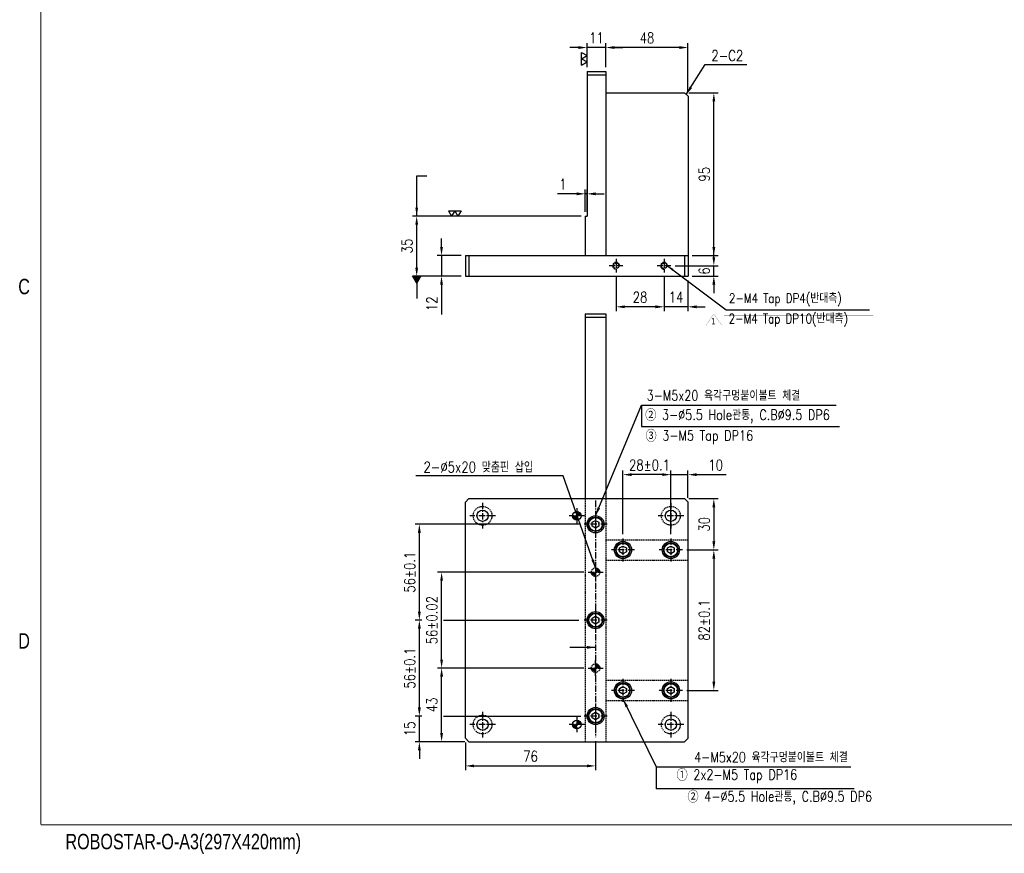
# Model space of a CAD drawing. Extents: x 4096 to 5249, y -6783 to -5973.
# Tile 1 of 5: x 4096 to 4671, y -6783 to -6296. Entities that reach past the tile are written whole.
import ezdxf
from ezdxf.enums import TextEntityAlignment as Align

# ---------------------------------------------------------------- set-up
doc = ezdxf.new("R2010")
doc.units = 0
doc.header["$LTSCALE"] = 3
doc.linetypes.add('CENTER', pattern=[2, 1.25, -0.25, 0.25, -0.25])
doc.linetypes.add('HIDDEN', pattern=[0.375, 0.25, -0.125])
doc.layers.get('0').update_dxf_attribs({"linetype": 'CONTINUOUS'})
doc.layers.get('DEFPOINTS').update_dxf_attribs({"linetype": 'CONTINUOUS'})
for name, color, linetype in [('3', 4, 'CONTINUOUS'), ('CENTERLINE', 3, 'CENTER'), ('DIM', 2, 'CONTINUOUS'), ('DIMENSION', 4, 'CONTINUOUS'), ('HATCHLINE', 1, 'CONTINUOUS'), ('HIDDENLINE', 5, 'HIDDEN')]:
    doc.layers.add(name, color=color, linetype=linetype)
doc.styles.add('GHS', font='romans.shx', dxfattribs={"width": 0.8, "bigfont": 'ghs.shx'})
doc.styles.get("Standard").update_dxf_attribs({"font": 'Gulim.ttf'})
doc.dimstyles.new('ISO-25(x2.5)', dxfattribs={"dimscale": 2.5, "dimtxt": 2.5, "dimasz": 2, "dimexe": 1, "dimexo": 1, "dimgap": 1, "dimtad": 1, "dimdec": 4, "dimdsep": 46, "dimtxsty": 'GHS', "dimcen": 0, "dimclrd": 256, "dimclre": 256, "dimclrt": 9, "dimadec": 0, "dimazin": 0, "dimtfac": 1, "dimtdec": 4, "dimtmove": 0, "dimatfit": 3, "dimfxl": 1, "dimtolj": 1, "dimarcsym": 0})

# ---------------------------------------------------------------- blocks, each defined once
blk = doc.blocks.new('A3-DJ')
at = {"const_width": 0.2}
for points in [[(30, 269), (30, 10)], [(30, 10), (410, 10)]]:
    blk.add_lwpolyline(points, dxfattribs=at)
at = {"layer": '3', "const_width": 0.05}
for points in [[(26, 149), (30, 149)], [(26, 80), (30, 80)]]:
    blk.add_lwpolyline(points, dxfattribs=at)
at = {"layer": '3', "width": 0.8}
for s, p in [('C', (26.72, 114.81)), ('D', (26.72, 45.81)), ('ROBOSTAR-O-A3(297X420mm)', (57.72, 6.36))]:
    blk.add_text(s, height=3, dxfattribs=at).set_placement(p, align=Align.MIDDLE)
blk = doc.blocks.new('*D33')
at = {"layer": 'DEFPOINTS', "color": 0}
for p in [(4329.58, -6702.6), (4333.58, -6702.6), (4358.58, -6717.6)]:
    blk.add_point(p, dxfattribs=at)
at = {"layer": 'DIMENSION', "lineweight": -2}
for p, q in [((4329.58, -6697.6), (4329.58, -6692.6)), ((4331.08, -6702.6), (4327.08, -6702.6)), ((4329.58, -6717.6), (4329.58, -6702.6)), ((4356.08, -6717.6), (4327.08, -6717.6)), ((4329.58, -6722.6), (4329.58, -6727.6))]:
    blk.add_line(p, q, dxfattribs=at)
at = {"layer": 'DIMENSION'}
for points in [[(4328.74, -6697.6), (4330.41, -6697.6), (4329.58, -6702.6)], [(4328.74, -6722.6), (4330.41, -6722.6), (4329.58, -6717.6)]]:
    blk.add_solid(points, dxfattribs=at)
at = {"layer": 'DIMENSION', "color": 9, "insert": (4323.95, -6710.1), "char_height": 6.25, "attachment_point": 5, "rotation": 90, "style": 'GHS'}
blk.add_mtext('\\A1;15', dxfattribs=at)
blk = doc.blocks.new('*D32')
at = {"layer": 'DEFPOINTS', "color": 0}
for p in [(4329.58, -6646.6), (4333.58, -6646.6), (4333.58, -6702.6)]:
    blk.add_point(p, dxfattribs=at)
at = {"layer": 'DIMENSION', "lineweight": -2}
for p, q in [((4331.08, -6646.6), (4327.08, -6646.6)), ((4329.58, -6697.6), (4329.58, -6651.6)), ((4331.08, -6702.6), (4327.08, -6702.6))]:
    blk.add_line(p, q, dxfattribs=at)
at = {"layer": 'DIMENSION'}
for points in [[(4328.74, -6651.6), (4330.41, -6651.6), (4329.58, -6646.6)], [(4328.74, -6697.6), (4330.41, -6697.6), (4329.58, -6702.6)]]:
    blk.add_solid(points, dxfattribs=at)
at = {"layer": 'DIMENSION', "color": 9, "insert": (4323.95, -6674.6), "char_height": 6.25, "attachment_point": 5, "rotation": 90, "style": 'GHS'}
blk.add_mtext('\\A1;56%%P0.1', dxfattribs=at)
blk = doc.blocks.new('*D31')
at = {"layer": 'DEFPOINTS', "color": 0}
for p in [(4329.58, -6590.6), (4425.77, -6590.6), (4333.58, -6646.6)]:
    blk.add_point(p, dxfattribs=at)
at = {"layer": 'DIMENSION', "lineweight": -2}
for p, q in [((4423.27, -6590.6), (4327.08, -6590.6)), ((4329.58, -6641.6), (4329.58, -6595.6)), ((4331.08, -6646.6), (4327.08, -6646.6))]:
    blk.add_line(p, q, dxfattribs=at)
at = {"layer": 'DIMENSION'}
for points in [[(4328.74, -6595.6), (4330.41, -6595.6), (4329.58, -6590.6)], [(4328.74, -6641.6), (4330.41, -6641.6), (4329.58, -6646.6)]]:
    blk.add_solid(points, dxfattribs=at)
at = {"layer": 'DIMENSION', "color": 9, "insert": (4323.95, -6618.6), "char_height": 6.25, "attachment_point": 5, "rotation": 90, "style": 'GHS'}
blk.add_mtext('\\A1;56%%P0.1', dxfattribs=at)
blk = doc.blocks.new('*D30')
at = {"layer": 'DEFPOINTS', "color": 0}
for p in [(4342.58, -6674.6), (4428.12, -6674.6), (4358.58, -6717.6)]:
    blk.add_point(p, dxfattribs=at)
at = {"layer": 'DIMENSION', "lineweight": -2}
for p, q in [((4425.62, -6674.6), (4340.08, -6674.6)), ((4342.58, -6712.6), (4342.58, -6679.6)), ((4356.08, -6717.6), (4340.08, -6717.6))]:
    blk.add_line(p, q, dxfattribs=at)
at = {"layer": 'DIMENSION'}
for points in [[(4341.74, -6679.6), (4343.41, -6679.6), (4342.58, -6674.6)], [(4341.74, -6712.6), (4343.41, -6712.6), (4342.58, -6717.6)]]:
    blk.add_solid(points, dxfattribs=at)
at = {"layer": 'DIMENSION', "color": 9, "insert": (4336.95, -6696.1), "char_height": 6.25, "attachment_point": 5, "rotation": 90, "style": 'GHS'}
blk.add_mtext('\\A1;43', dxfattribs=at)
blk = doc.blocks.new('*D29')
at = {"layer": 'DEFPOINTS', "color": 0}
for p in [(4342.58, -6618.6), (4428.12, -6618.6), (4428.12, -6674.6)]:
    blk.add_point(p, dxfattribs=at)
at = {"layer": 'DIMENSION', "lineweight": -2}
for p, q in [((4425.62, -6618.6), (4340.08, -6618.6)), ((4342.58, -6669.6), (4342.58, -6623.6)), ((4425.62, -6674.6), (4340.08, -6674.6))]:
    blk.add_line(p, q, dxfattribs=at)
at = {"layer": 'DIMENSION'}
for points in [[(4341.74, -6623.6), (4343.41, -6623.6), (4342.58, -6618.6)], [(4341.74, -6669.6), (4343.41, -6669.6), (4342.58, -6674.6)]]:
    blk.add_solid(points, dxfattribs=at)
at = {"layer": 'DIMENSION', "color": 9, "insert": (4336.95, -6646.6), "char_height": 6.25, "attachment_point": 5, "rotation": 90, "style": 'GHS'}
blk.add_mtext('\\A1;56%%P0.02', dxfattribs=at)
blk = doc.blocks.new('*D28')
at = {"layer": 'DEFPOINTS', "color": 0}
for p in [(4356.52, -6715.6), (4432.52, -6714.86), (4432.52, -6731.74)]:
    blk.add_point(p, dxfattribs=at)
at = {"layer": 'DIMENSION', "lineweight": -2}
for p, q in [((4356.52, -6718.1), (4356.52, -6734.24)), ((4432.52, -6717.36), (4432.52, -6734.24)), ((4361.52, -6731.74), (4427.52, -6731.74))]:
    blk.add_line(p, q, dxfattribs=at)
at = {"layer": 'DIMENSION'}
for points in [[(4361.52, -6730.91), (4361.52, -6732.58), (4356.52, -6731.74)], [(4427.52, -6730.91), (4427.52, -6732.58), (4432.52, -6731.74)]]:
    blk.add_solid(points, dxfattribs=at)
at = {"layer": 'DIMENSION', "color": 9, "insert": (4394.52, -6726.12), "char_height": 6.25, "attachment_point": 5, "style": 'GHS'}
blk.add_mtext('\\A1;76', dxfattribs=at)
blk = doc.blocks.new('*D27')
at = {"layer": 'DEFPOINTS', "color": 0}
for p in [(4448.52, -6561.6), (4448.52, -6598.85), (4476.52, -6598.85)]:
    blk.add_point(p, dxfattribs=at)
at = {"layer": 'DIMENSION', "lineweight": -2}
for p, q in [((4448.52, -6596.35), (4448.52, -6559.1)), ((4471.52, -6561.6), (4453.52, -6561.6)), ((4476.52, -6596.35), (4476.52, -6559.1))]:
    blk.add_line(p, q, dxfattribs=at)
at = {"layer": 'DIMENSION'}
for points in [[(4453.52, -6560.76), (4453.52, -6562.43), (4448.52, -6561.6)], [(4471.52, -6560.76), (4471.52, -6562.43), (4476.52, -6561.6)]]:
    blk.add_solid(points, dxfattribs=at)
at = {"layer": 'DIMENSION', "color": 9, "insert": (4464.02, -6555.97), "char_height": 6.25, "attachment_point": 5, "style": 'GHS'}
blk.add_mtext('\\A1;28%%P0.1', dxfattribs=at)
blk = doc.blocks.new('*D26')
at = {"layer": 'DEFPOINTS', "color": 0}
for p in [(4476.52, -6561.6), (4486.52, -6577.6), (4476.52, -6598.85)]:
    blk.add_point(p, dxfattribs=at)
at = {"layer": 'DIMENSION', "lineweight": -2}
for p, q in [((4471.52, -6561.6), (4466.52, -6561.6)), ((4476.52, -6596.35), (4476.52, -6559.1)), ((4476.52, -6561.6), (4486.52, -6561.6)), ((4486.52, -6575.1), (4486.52, -6559.1)), ((4491.52, -6561.6), (4508.9, -6561.6))]:
    blk.add_line(p, q, dxfattribs=at)
at = {"layer": 'DIMENSION'}
for points in [[(4471.52, -6560.76), (4471.52, -6562.43), (4476.52, -6561.6)], [(4491.52, -6560.76), (4491.52, -6562.43), (4486.52, -6561.6)]]:
    blk.add_solid(points, dxfattribs=at)
at = {"layer": 'DIMENSION', "color": 9, "insert": (4502.71, -6555.97), "char_height": 6.25, "attachment_point": 5, "style": 'GHS'}
blk.add_mtext('\\A1;10', dxfattribs=at)
blk = doc.blocks.new('*D25')
at = {"layer": 'DEFPOINTS', "color": 0}
for p in [(4484.52, -6575.6), (4483.27, -6605.6), (4501.62, -6605.6)]:
    blk.add_point(p, dxfattribs=at)
at = {"layer": 'DIMENSION', "lineweight": -2}
for p, q in [((4487.02, -6575.6), (4504.12, -6575.6)), ((4501.62, -6580.6), (4501.62, -6600.6)), ((4485.77, -6605.6), (4504.12, -6605.6))]:
    blk.add_line(p, q, dxfattribs=at)
at = {"layer": 'DIMENSION'}
for points in [[(4500.78, -6580.6), (4502.45, -6580.6), (4501.62, -6575.6)], [(4500.78, -6600.6), (4502.45, -6600.6), (4501.62, -6605.6)]]:
    blk.add_solid(points, dxfattribs=at)
at = {"layer": 'DIMENSION', "color": 9, "insert": (4495.99, -6590.6), "char_height": 6.25, "attachment_point": 5, "rotation": 90, "style": 'GHS'}
blk.add_mtext('\\A1;30', dxfattribs=at)
blk = doc.blocks.new('*D24')
at = {"layer": 'DEFPOINTS', "color": 0}
for p in [(4483.27, -6605.6), (4483.27, -6687.6), (4501.62, -6687.6)]:
    blk.add_point(p, dxfattribs=at)
at = {"layer": 'DIMENSION', "lineweight": -2}
for p, q in [((4485.77, -6605.6), (4504.12, -6605.6)), ((4501.62, -6610.6), (4501.62, -6682.6)), ((4485.77, -6687.6), (4504.12, -6687.6))]:
    blk.add_line(p, q, dxfattribs=at)
at = {"layer": 'DIMENSION'}
for points in [[(4500.78, -6610.6), (4502.45, -6610.6), (4501.62, -6605.6)], [(4500.78, -6682.6), (4502.45, -6682.6), (4501.62, -6687.6)]]:
    blk.add_solid(points, dxfattribs=at)
at = {"layer": 'DIMENSION', "color": 9, "insert": (4495.99, -6646.6), "char_height": 6.25, "attachment_point": 5, "rotation": 90, "style": 'GHS'}
blk.add_mtext('\\A1;82%%P0.1', dxfattribs=at)
blk = doc.blocks.new('SF21', base_point=(-8814, -6360.99))
at = {"layer": 'DIMENSION'}
for p, q in [((-8814, -6359.99), (-8813.42, -6360.99)), ((-8814, -6359.99), (-8812.84, -6359.99)), ((-8812.84, -6359.99), (-8813.42, -6360.99)), ((-8812.84, -6359.99), (-8812.26, -6360.99)), ((-8812.84, -6359.99), (-8811.69, -6359.99)), ((-8811.69, -6359.99), (-8812.26, -6360.99))]:
    blk.add_line(p, q, dxfattribs=at)
blk = doc.blocks.new('*D23')
at = {"layer": 'DEFPOINTS', "color": 0}
for p in [(4427.52, -6312.08), (4427.52, -6326.08), (4438.52, -6326.08)]:
    blk.add_point(p, dxfattribs=at)
at = {"layer": 'DIMENSION', "lineweight": -2}
for p, q in [((4427.52, -6323.58), (4427.52, -6309.58)), ((4438.52, -6323.58), (4438.52, -6309.58)), ((4422.52, -6312.08), (4417.52, -6312.08)), ((4438.52, -6312.08), (4427.52, -6312.08)), ((4443.52, -6312.08), (4448.52, -6312.08))]:
    blk.add_line(p, q, dxfattribs=at)
at = {"layer": 'DIMENSION'}
for points in [[(4422.52, -6311.25), (4422.52, -6312.92), (4427.52, -6312.08)], [(4443.52, -6311.25), (4443.52, -6312.92), (4438.52, -6312.08)]]:
    blk.add_solid(points, dxfattribs=at)
at = {"layer": 'DIMENSION', "color": 9, "insert": (4433.02, -6306.46), "char_height": 6.25, "attachment_point": 5, "style": 'GHS'}
blk.add_mtext('\\A1;11', dxfattribs=at)
blk = doc.blocks.new('*D22')
at = {"layer": 'DEFPOINTS', "color": 0}
for p in [(4438.52, -6312.08), (4438.52, -6326.08), (4486.52, -6340.58)]:
    blk.add_point(p, dxfattribs=at)
at = {"layer": 'DIMENSION', "lineweight": -2}
for p, q in [((4438.52, -6323.58), (4438.52, -6309.58)), ((4486.52, -6338.08), (4486.52, -6309.58)), ((4481.52, -6312.08), (4443.52, -6312.08))]:
    blk.add_line(p, q, dxfattribs=at)
at = {"layer": 'DIMENSION'}
for points in [[(4443.52, -6311.25), (4443.52, -6312.92), (4438.52, -6312.08)], [(4481.52, -6311.25), (4481.52, -6312.92), (4486.52, -6312.08)]]:
    blk.add_solid(points, dxfattribs=at)
at = {"layer": 'DIMENSION', "color": 9, "insert": (4462.52, -6306.46), "char_height": 6.25, "attachment_point": 5, "style": 'GHS'}
blk.add_mtext('\\A1;48', dxfattribs=at)
blk = doc.blocks.new('*D21')
at = {"layer": 'DEFPOINTS', "color": 0}
for p in [(4426.52, -6397.54), (4426.52, -6410.58), (4427.52, -6410.58)]:
    blk.add_point(p, dxfattribs=at)
at = {"layer": 'DIMENSION', "lineweight": -2}
for p, q in [((4426.52, -6408.08), (4426.52, -6395.04)), ((4427.52, -6408.08), (4427.52, -6395.04)), ((4421.52, -6397.54), (4410.33, -6397.54)), ((4427.52, -6397.54), (4426.52, -6397.54)), ((4432.52, -6397.54), (4437.52, -6397.54))]:
    blk.add_line(p, q, dxfattribs=at)
at = {"layer": 'DIMENSION'}
for points in [[(4421.52, -6396.7), (4421.52, -6398.37), (4426.52, -6397.54)], [(4432.52, -6396.7), (4432.52, -6398.37), (4427.52, -6397.54)]]:
    blk.add_solid(points, dxfattribs=at)
at = {"layer": 'DIMENSION', "color": 9, "insert": (4413.43, -6391.91), "char_height": 6.25, "attachment_point": 5, "style": 'GHS'}
blk.add_mtext('\\A1;1', dxfattribs=at)
blk = doc.blocks.new('*D20')
at = {"layer": 'DEFPOINTS', "color": 0}
for p in [(4342.52, -6433.58), (4356.52, -6433.58), (4356.52, -6445.58)]:
    blk.add_point(p, dxfattribs=at)
at = {"layer": 'DIMENSION', "lineweight": -2}
for p, q in [((4342.52, -6428.58), (4342.52, -6423.58)), ((4354.02, -6433.58), (4340.02, -6433.58)), ((4342.52, -6433.58), (4342.52, -6445.58)), ((4354.02, -6445.58), (4340.02, -6445.58)), ((4342.52, -6450.58), (4342.52, -6467.96))]:
    blk.add_line(p, q, dxfattribs=at)
at = {"layer": 'DIMENSION'}
for points in [[(4341.69, -6428.58), (4343.36, -6428.58), (4342.52, -6433.58)], [(4341.69, -6450.58), (4343.36, -6450.58), (4342.52, -6445.58)]]:
    blk.add_solid(points, dxfattribs=at)
at = {"layer": 'DIMENSION', "color": 9, "insert": (4336.9, -6461.77), "char_height": 6.25, "attachment_point": 5, "rotation": 90, "style": 'GHS'}
blk.add_mtext('\\A1;12', dxfattribs=at)
blk = doc.blocks.new('*D19')
at = {"layer": 'DEFPOINTS', "color": 0}
for p in [(4328.02, -6410.58), (4426.52, -6410.58), (4356.52, -6445.58)]:
    blk.add_point(p, dxfattribs=at)
at = {"layer": 'DIMENSION', "lineweight": -2}
for p, q in [((4424.02, -6410.58), (4325.52, -6410.58)), ((4328.02, -6440.58), (4328.02, -6415.58)), ((4354.02, -6445.58), (4325.52, -6445.58))]:
    blk.add_line(p, q, dxfattribs=at)
at = {"layer": 'DIMENSION'}
for points in [[(4327.19, -6415.58), (4328.86, -6415.58), (4328.02, -6410.58)], [(4327.19, -6440.58), (4328.86, -6440.58), (4328.02, -6445.58)]]:
    blk.add_solid(points, dxfattribs=at)
at = {"layer": 'DIMENSION', "color": 9, "insert": (4322.4, -6428.08), "char_height": 6.25, "attachment_point": 5, "rotation": 90, "style": 'GHS'}
blk.add_mtext('\\A1;35', dxfattribs=at)
blk = doc.blocks.new('*D18')
at = {"layer": 'DEFPOINTS', "color": 0}
for p in [(4444.52, -6443.58), (4472.52, -6443.58), (4444.52, -6463.54)]:
    blk.add_point(p, dxfattribs=at)
at = {"layer": 'DIMENSION', "lineweight": -2}
for p, q in [((4444.52, -6446.08), (4444.52, -6466.04)), ((4472.52, -6446.08), (4472.52, -6466.04)), ((4467.52, -6463.54), (4449.52, -6463.54))]:
    blk.add_line(p, q, dxfattribs=at)
at = {"layer": 'DIMENSION'}
for points in [[(4449.52, -6462.71), (4449.52, -6464.38), (4444.52, -6463.54)], [(4467.52, -6462.71), (4467.52, -6464.38), (4472.52, -6463.54)]]:
    blk.add_solid(points, dxfattribs=at)
at = {"layer": 'DIMENSION', "color": 9, "insert": (4458.52, -6457.92), "char_height": 6.25, "attachment_point": 5, "style": 'GHS'}
blk.add_mtext('\\A1;28', dxfattribs=at)
blk = doc.blocks.new('*D17')
at = {"layer": 'DEFPOINTS', "color": 0}
for p in [(4472.52, -6443.58), (4486.52, -6445.58), (4472.52, -6463.54)]:
    blk.add_point(p, dxfattribs=at)
at = {"layer": 'DIMENSION', "lineweight": -2}
for p, q in [((4472.52, -6446.08), (4472.52, -6466.04)), ((4486.52, -6448.08), (4486.52, -6466.04)), ((4467.52, -6463.54), (4462.52, -6463.54)), ((4486.52, -6463.54), (4472.52, -6463.54)), ((4491.52, -6463.54), (4496.52, -6463.54))]:
    blk.add_line(p, q, dxfattribs=at)
at = {"layer": 'DIMENSION'}
for points in [[(4467.52, -6462.71), (4467.52, -6464.38), (4472.52, -6463.54)], [(4491.52, -6462.71), (4491.52, -6464.38), (4486.52, -6463.54)]]:
    blk.add_solid(points, dxfattribs=at)
at = {"layer": 'DIMENSION', "color": 9, "insert": (4479.52, -6457.92), "char_height": 6.25, "attachment_point": 5, "style": 'GHS'}
blk.add_mtext('\\A1;14', dxfattribs=at)
blk = doc.blocks.new('*D16')
at = {"layer": 'DEFPOINTS', "color": 0}
for p in [(4476.52, -6439.58), (4501.62, -6439.58), (4486.52, -6445.58)]:
    blk.add_point(p, dxfattribs=at)
at = {"layer": 'DIMENSION', "lineweight": -2}
for p, q in [((4501.62, -6434.58), (4501.62, -6429.58)), ((4479.02, -6439.58), (4504.12, -6439.58)), ((4501.62, -6445.58), (4501.62, -6439.58)), ((4489.02, -6445.58), (4504.12, -6445.58)), ((4501.62, -6450.58), (4501.62, -6455.58))]:
    blk.add_line(p, q, dxfattribs=at)
at = {"layer": 'DIMENSION'}
for points in [[(4500.78, -6434.58), (4502.45, -6434.58), (4501.62, -6439.58)], [(4500.78, -6450.58), (4502.45, -6450.58), (4501.62, -6445.58)]]:
    blk.add_solid(points, dxfattribs=at)
at = {"layer": 'DIMENSION', "color": 9, "insert": (4495.99, -6442.58), "char_height": 6.25, "attachment_point": 5, "rotation": 90, "style": 'GHS'}
blk.add_mtext('\\A1;6', dxfattribs=at)
blk = doc.blocks.new('*D15')
at = {"layer": 'DEFPOINTS', "color": 0}
for p in [(4484.52, -6338.58), (4501.62, -6338.58), (4486.52, -6433.58)]:
    blk.add_point(p, dxfattribs=at)
at = {"layer": 'DIMENSION', "lineweight": -2}
for p, q in [((4487.02, -6338.58), (4504.12, -6338.58)), ((4501.62, -6428.58), (4501.62, -6343.58)), ((4489.02, -6433.58), (4504.12, -6433.58))]:
    blk.add_line(p, q, dxfattribs=at)
at = {"layer": 'DIMENSION'}
for points in [[(4500.78, -6343.58), (4502.45, -6343.58), (4501.62, -6338.58)], [(4500.78, -6428.58), (4502.45, -6428.58), (4501.62, -6433.58)]]:
    blk.add_solid(points, dxfattribs=at)
at = {"layer": 'DIMENSION', "color": 9, "insert": (4495.99, -6386.08), "char_height": 6.25, "attachment_point": 5, "rotation": 90, "style": 'GHS'}
blk.add_mtext('\\A1;95', dxfattribs=at)
blk = doc.blocks.new('zw$3347')
at = {"color": 1, "const_width": 0.15}
for points in [[(7.56, 10.88), (0.06, 0.07)], [(15.06, 0.07), (7.56, 10.88)], [(0.06, 0.07), (15.06, 0.07)]]:
    blk.add_lwpolyline(points, dxfattribs=at)
at = {"color": 1, "width": 0.8}
blk.add_text('1', height=6, dxfattribs=at).set_placement((7.01, 4.19), align=Align.MIDDLE)
blk = doc.blocks.new('zw$840E')
at = {"color": 1, "const_width": 0.0718}
blk.add_lwpolyline([(0, 0), (87.29, 0)], dxfattribs=at)

msp = doc.modelspace()

# ---------------------------------------------------------------- hatches: boundary and pattern name
at = {"layer": 'HATCHLINE'}
h = msp.add_hatch(dxfattribs=at)
h.set_pattern_fill('ANSI31', color=256, scale=0.1, style=0)
h.set_pattern_definition([(135, (-3304.76512, 663.378), (0.224506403, 0.224506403), [])])
h.paths.add_polyline_path([(4421.52346, -6583.09517, -0.414213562), (4424.02346, -6585.59517), (4421.52346, -6585.59517)])
h.paths.add_polyline_path([(4421.52346, -6585.59517), (4421.52346, -6588.09517, -0.414213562), (4419.02346, -6585.59517)])
h = msp.add_hatch(dxfattribs=at)
h.set_pattern_fill('ANSI31', color=256, scale=0.1, style=0)
h.set_pattern_definition([(135, (-3304.76512, 541.378), (0.224506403, 0.224506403), [])])
h.paths.add_polyline_path([(4421.52346, -6705.09517, -0.414213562), (4424.02346, -6707.59517), (4421.52346, -6707.59517)])
h.paths.add_polyline_path([(4421.52346, -6707.59517), (4421.52346, -6710.09517, -0.414213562), (4419.02346, -6707.59517)])
at = {"layer": 'HIDDENLINE'}
h = msp.add_hatch(dxfattribs=at)
h.set_pattern_fill('ANSI31', color=256, scale=5, style=0)
h.set_pattern_definition([(135, (5147.7356, -5761.6304), (0.44194174, 0.44194174), [])])
h.paths.add_polyline_path([(4432.52346, -6616.09517, -0.414213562), (4435.02346, -6618.59517), (4432.52346, -6618.59517)])
h.paths.add_polyline_path([(4430.02346, -6618.59517), (4432.52346, -6618.59517), (4432.52346, -6621.09517, -0.414213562)])
h = msp.add_hatch(dxfattribs=at)
h.set_pattern_fill('ANSI31', color=256, scale=5, style=0)
h.set_pattern_definition([(135, (5147.7356, -5817.6304), (0.44194174, 0.44194174), [])])
h.paths.add_polyline_path([(4432.52346, -6672.09517, -0.414213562), (4435.02346, -6674.59517), (4432.52346, -6674.59517)])
h.paths.add_polyline_path([(4430.02346, -6674.59517), (4432.52346, -6674.59517), (4432.52346, -6677.09517, -0.414213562)])

# ---------------------------------------------------------------- linework, layer by layer
for p, q in [((4427.52346, -6326.08181), (4438.52346, -6326.08181)), ((4427.52346, -6326.08181), (4427.52346, -6410.58182)), ((4438.52346, -6326.08181), (4438.52346, -6433.58182)), ((4427.52346, -6328.08181), (4438.52346, -6328.08181)), ((4438.52346, -6338.58182), (4484.52346, -6338.58182)), ((4486.52346, -6340.58182), (4484.52346, -6338.58182)), ((4486.52346, -6340.58182), (4486.52346, -6445.58182)), ((4426.52346, -6410.58182), (4426.52346, -6433.58182)), ((4426.52346, -6410.58182), (4427.52346, -6410.58182)), ((4356.52346, -6433.58182), (4356.52346, -6445.58182)), ((4356.52346, -6433.58182), (4486.52346, -6433.58182)), ((4358.52346, -6433.58182), (4358.52346, -6445.58182)), ((4484.52346, -6433.58182), (4484.52346, -6445.58182)), ((4356.52346, -6445.58182), (4486.52346, -6445.58182)), ((4426.52346, -6467.59517), (4426.52346, -6575.59517)), ((4426.52346, -6467.59517), (4438.52346, -6467.59517)), ((4426.52346, -6469.59517), (4438.52346, -6469.59517)), ((4438.52346, -6467.59517), (4438.52346, -6575.59517)), ((4358.52346, -6575.59517), (4356.52346, -6577.59517)), ((4356.52346, -6715.59517), (4356.52346, -6577.59517)), ((4358.52346, -6575.59517), (4484.52346, -6575.59517)), ((4486.52346, -6577.59517), (4484.52346, -6575.59517)), ((4486.52346, -6715.59517), (4486.52346, -6577.59517)), ((4430.52346, -6589.44037), (4432.52346, -6588.28573)), ((4430.52346, -6591.74997), (4430.52346, -6589.44037)), ((4432.52346, -6592.90461), (4430.52346, -6591.74997)), ((4432.52346, -6588.28573), (4434.52346, -6589.44037)), ((4434.52346, -6591.74997), (4432.52346, -6592.90461)), ((4434.52346, -6589.44037), (4434.52346, -6591.74997)), ((4446.52346, -6604.44037), (4448.52346, -6603.28573)), ((4448.52346, -6603.28573), (4450.52346, -6604.44037)), ((4474.52346, -6604.44037), (4476.52346, -6603.28573)), ((4476.52346, -6603.28573), (4478.52346, -6604.44037)), ((4446.52346, -6606.74997), (4446.52346, -6604.44037)), ((4448.52346, -6607.90461), (4446.52346, -6606.74997)), ((4450.52346, -6606.74997), (4448.52346, -6607.90461)), ((4450.52346, -6604.44037), (4450.52346, -6606.74997)), ((4474.52346, -6606.74997), (4474.52346, -6604.44037)), ((4476.52346, -6607.90461), (4474.52346, -6606.74997)), ((4478.52346, -6606.74997), (4476.52346, -6607.90461)), ((4478.52346, -6604.44037), (4478.52346, -6606.74997)), ((4430.52346, -6645.44037), (4432.52346, -6644.28573)), ((4430.52346, -6647.74997), (4430.52346, -6645.44037)), ((4432.52346, -6648.90461), (4430.52346, -6647.74997)), ((4432.52346, -6644.28573), (4434.52346, -6645.44037)), ((4434.52346, -6647.74997), (4432.52346, -6648.90461)), ((4434.52346, -6645.44037), (4434.52346, -6647.74997)), ((4446.52346, -6686.44037), (4448.52346, -6685.28573)), ((4446.52346, -6688.74997), (4446.52346, -6686.44037)), ((4448.52346, -6689.90461), (4446.52346, -6688.74997)), ((4448.52346, -6685.28573), (4450.52346, -6686.44037)), ((4450.52346, -6688.74997), (4448.52346, -6689.90461)), ((4450.52346, -6686.44037), (4450.52346, -6688.74997)), ((4474.52346, -6686.44037), (4476.52346, -6685.28573)), ((4474.52346, -6688.74997), (4474.52346, -6686.44037)), ((4476.52346, -6689.90461), (4474.52346, -6688.74997)), ((4476.52346, -6685.28573), (4478.52346, -6686.44037)), ((4478.52346, -6688.74997), (4476.52346, -6689.90461)), ((4478.52346, -6686.44037), (4478.52346, -6688.74997)), ((4430.52346, -6701.44037), (4432.52346, -6700.28573)), ((4430.52346, -6703.74997), (4430.52346, -6701.44037)), ((4432.52346, -6700.28573), (4434.52346, -6701.44037)), ((4434.52346, -6701.44037), (4434.52346, -6703.74997)), ((4432.52346, -6704.90461), (4430.52346, -6703.74997)), ((4434.52346, -6703.74997), (4432.52346, -6704.90461)), ((4358.52346, -6717.59517), (4356.52346, -6715.59517)), ((4358.52346, -6717.59517), (4484.52346, -6717.59517)), ((4484.52346, -6717.59517), (4486.52346, -6715.59517))]:
    msp.add_line(p, q)
at = {"color": 1, "const_width": 0.07178}
msp.add_lwpolyline([(4507.45907, -6472.55209), (4594.74779, -6472.55209)], dxfattribs=at)
for centre, radius in [((4366.52346, -6585.59517), 3.3), ((4421.52346, -6585.59517), 2.5), ((4432.52346, -6590.59517), 5), ((4432.52346, -6590.59517), 4.25), ((4476.52346, -6585.59517), 3.3), ((4448.52346, -6605.59517), 5), ((4448.52346, -6605.59517), 4.25), ((4476.52346, -6605.59517), 5), ((4476.52346, -6605.59517), 4.25), ((4432.52346, -6646.59517), 5), ((4432.52346, -6646.59517), 4.25), ((4448.52346, -6687.59517), 5), ((4448.52346, -6687.59517), 4.25), ((4476.52346, -6687.59517), 5), ((4476.52346, -6687.59517), 4.25), ((4432.52346, -6702.59517), 5), ((4432.52346, -6702.59517), 4.25), ((4366.52346, -6707.59517), 3.3), ((4421.52346, -6707.59517), 2.5), ((4476.52346, -6707.59517), 3.3)]:
    msp.add_circle(centre, radius)
at = {"layer": '3'}
for centre in [(4432.52346, -6590.59517), (4448.52346, -6605.59517), (4476.52346, -6605.59517), (4432.52346, -6646.59517), (4448.52346, -6687.59517), (4476.52346, -6687.59517), (4432.52346, -6702.59517)]:
    msp.add_circle(centre, 3.95, dxfattribs=at)
at = {"layer": 'CENTERLINE'}
for p, q in [((4444.52346, -6435.58182), (4444.52346, -6443.58182)), ((4472.52346, -6435.58182), (4472.52346, -6443.58182)), ((4448.52346, -6439.58182), (4440.52346, -6439.58182)), ((4476.52346, -6439.58182), (4468.52346, -6439.58182)), ((4366.52346, -6578.09517), (4366.52346, -6593.09517)), ((4432.52346, -6576.78922), (4432.52346, -6714.86055)), ((4476.52346, -6578.09517), (4476.52346, -6593.09517)), ((4374.02346, -6585.59517), (4359.02346, -6585.59517)), ((4426.02346, -6585.59517), (4417.02346, -6585.59517)), ((4421.52346, -6581.09517), (4421.52346, -6590.09517)), ((4432.52346, -6583.84517), (4432.52346, -6597.34517)), ((4484.02346, -6585.59517), (4469.02346, -6585.59517)), ((4439.27346, -6590.59517), (4425.77346, -6590.59517)), ((4448.52346, -6598.84517), (4448.52346, -6612.34517)), ((4476.52346, -6598.84517), (4476.52346, -6612.34517)), ((4455.27346, -6605.59517), (4441.77346, -6605.59517)), ((4483.27346, -6605.59517), (4469.77346, -6605.59517)), ((4432.52346, -6614.09517), (4432.52346, -6623.09517)), ((4428.12436, -6618.59517), (4437.02346, -6618.59517)), ((4432.52346, -6639.84517), (4432.52346, -6653.34517)), ((4439.27346, -6646.59517), (4425.77346, -6646.59517)), ((4432.52346, -6679.09517), (4432.52346, -6670.09517)), ((4428.12436, -6674.59517), (4437.02346, -6674.59517)), ((4448.52346, -6680.84517), (4448.52346, -6694.34517)), ((4476.52346, -6680.84517), (4476.52346, -6694.34517)), ((4455.27346, -6687.59517), (4441.77346, -6687.59517)), ((4483.27346, -6687.59517), (4469.77346, -6687.59517)), ((4366.52346, -6700.09517), (4366.52346, -6715.09517)), ((4432.52346, -6695.84517), (4432.52346, -6709.34517)), ((4476.52346, -6700.09517), (4476.52346, -6715.09517)), ((4421.52346, -6703.09517), (4421.52346, -6712.09517)), ((4439.27346, -6702.59517), (4425.77346, -6702.59517)), ((4374.02346, -6707.59517), (4359.02346, -6707.59517)), ((4426.02346, -6707.59517), (4417.02346, -6707.59517)), ((4484.02346, -6707.59517), (4469.02346, -6707.59517))]:
    msp.add_line(p, q, dxfattribs=at)
at = {"layer": 'DIMENSION'}
for p, q in [((4459.26984, -6521.0857), (4459.26984, -6533.45487)), ((4459.26984, -6533.45487), (4574.95152, -6533.45487)), ((4343.77166, -6646.59517), (4422.72793, -6646.59517)), ((4343.68522, -6702.59517), (4423.98926, -6702.59517)), ((4467.89647, -6732.27546), (4467.89647, -6745.10991)), ((4583.54575, -6745.10991), (4467.89647, -6745.10991))]:
    msp.add_line(p, q, dxfattribs=at)
at = {"layer": 'HIDDENLINE'}
for p, q in [((4426.52346, -6575.59517), (4426.52346, -6717.59517)), ((4438.52346, -6575.59517), (4438.52346, -6717.59517)), ((4438.52346, -6599.59517), (4486.52346, -6599.59517)), ((4438.52346, -6611.59517), (4486.52346, -6611.59517)), ((4438.52346, -6681.59517), (4486.52346, -6681.59517)), ((4438.52346, -6693.59517), (4486.52346, -6693.59517))]:
    msp.add_line(p, q, dxfattribs=at)
for centre, radius in [((4444.52346, -6439.58182), 1.62111), ((4472.52346, -6439.58182), 1.62111), ((4366.52346, -6585.59517), 5.5), ((4476.52346, -6585.59517), 5.5), ((4432.52346, -6618.59517), 2.5), ((4432.52346, -6674.59517), 2.5), ((4366.52346, -6707.59517), 5.5), ((4476.52346, -6707.59517), 5.5)]:
    msp.add_circle(centre, radius, dxfattribs=at)
for centre in [(4444.52346, -6439.58182), (4472.52346, -6439.58182)]:
    msp.add_arc(centre, 2, 0, 270, dxfattribs=at)

# ---------------------------------------------------------------- block references
for name, p, xscale, yscale, zscale in [('A3-DJ', (4018.48949, -6796.14357), 3, 3, 3), ('zw$3347', (4496.98601, -6474.43318), 0.6182585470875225, 0.6182585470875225, 0.6182585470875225)]:
    msp.add_blockref(name, p, dxfattribs=dict(xscale=xscale, yscale=yscale, zscale=zscale))
for p in [(4507.45907, -6468.61656), (4507.45907, -6470.44994)]:
    msp.add_blockref('zw$840E', p)
at = {"layer": 'DIM', "xscale": 3.199999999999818, "yscale": 3.199999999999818, "zscale": 0.8, "rotation": 90}
msp.add_blockref('SF21', (4427.52346, -6322.31395), dxfattribs=at)
at = {"layer": 'DIM', "xscale": 3.199999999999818, "yscale": 3.199999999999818, "zscale": 0.8}
msp.add_blockref('SF21', (4346.5281, -6410.58182), dxfattribs=at)

# ---------------------------------------------------------------- texts
at = {"color": 9, "style": 'GHS', "width": 0.8}
for s, p in [('2-M4 Tap DP4(반대측)', (4510.45747, -6461.29641)), ('2-M4 Tap DP10(반대측)', (4510.30222, -6473.20066))]:
    msp.add_text(s, height=5.5, dxfattribs=at).set_placement(p)
at = {"layer": 'DIMENSION', "color": 9, "style": 'GHS'}
for s, insert, char_height, attachment_point in [('2-C2', (4518.78758, -6319.94116), 6.25, 9), ('3-M5x20 육각구멍붙이볼트 체결', (4462.3473, -6515.31904), 6, 4), ('{\\fGulim|b0|i0|c129|p50;②} 3-%%c5.5 Hole관통, C.B%%c9.5 DP6', (4461.48841, -6527.53277), 6, 4), ('{\\fGulim|b0|i0|c129|p50;③} 3-M5 Tap DP16', (4461.65841, -6539.72675), 6, 4), ('2-%%c5x20 맞춤핀 삽입', (4331.99666, -6560.26323), 6.25, 7), ('4-M5x20 육각구멍붙이볼트 체결', (4579.90243, -6726.63289), 6, 6), ('{\\fGulim|b0|i0|c129|p50;①} 2x2-M5 Tap DP16\\P       ', (4550.34295, -6742.84052), 6, 6), ('{\\fGulim|b0|i0|c129|p50;②} 4-%%c5.5 Hole관통, C.B%%c9.5 DP6', (4594.05895, -6750.4458), 6, 6)]:
    msp.add_mtext(s, dxfattribs=dict(at, insert=insert, char_height=char_height, attachment_point=attachment_point))

# ---------------------------------------------------------------- dimensions: what is measured, and where the dimension line sits
at = {"layer": 'DIMENSION'}
for base, p1, p2, angle, picture, middle in [((4427.52346, -6312.08181), (4438.52346, -6326.08181), (4427.52346, -6326.08181), 180, '*D23', (4433.02346, -6306.45681)), ((4438.52346, -6312.08181), (4486.52346, -6340.58182), (4438.52346, -6326.08181), 180, '*D22', (4462.52346, -6306.45681)), ((4501.61539, -6338.58182), (4486.52346, -6433.58182), (4484.52346, -6338.58182), 90, '*D15', (4495.99039, -6386.08182)), ((4426.52346, -6397.53676), (4427.52346, -6410.58182), (4426.52346, -6410.58182), 180, '*D21', (4413.42822, -6391.91176)), ((4328.02346, -6410.58182), (4356.52346, -6445.58182), (4426.52346, -6410.58182), 90, '*D19', (4322.39846, -6428.08182)), ((4444.52346, -6463.5425), (4472.52346, -6443.58182), (4444.52346, -6443.58182), 180, '*D18', (4458.52346, -6457.9175)), ((4472.52346, -6463.5425), (4486.52346, -6445.58182), (4472.52346, -6443.58182), 180, '*D17', (4479.52346, -6457.9175)), ((4501.61539, -6605.59517), (4484.52346, -6575.59517), (4483.27346, -6605.59517), 90, '*D25', (4495.99039, -6590.59517)), ((4342.57806, -6674.59517), (4358.57806, -6717.59517), (4428.12436, -6674.59517), 90, '*D30', (4336.95306, -6696.09517)), ((4329.57806, -6702.59517), (4358.57806, -6717.59517), (4333.57806, -6702.59517), 90, '*D33', (4323.95306, -6710.09517)), ((4432.52346, -6731.74486), (4356.52346, -6715.59517), (4432.52346, -6714.86055), 180, '*D28', (4394.52346, -6726.11986))]:
    dim = msp.add_linear_dim(base=base, p1=p1, p2=p2, angle=angle, dimstyle='ISO-25(x2.5)', dxfattribs=at)
    dim.commit()
    dim.dimension.update_dxf_attribs({"geometry": picture, "text_midpoint": middle})
for base, p1, p2, angle, picture, middle in [((4342.52346, -6433.58182), (4356.52346, -6445.58182), (4356.52346, -6433.58182), 90, '*D20', (4342.52346, -6461.7723)), ((4501.61539, -6439.58182), (4486.52346, -6445.58182), (4476.52346, -6439.58182), 90, '*D16', (4501.61539, -6442.58182)), ((4476.52346, -6561.59517), (4486.52346, -6577.59517), (4476.52346, -6598.84517), 180, '*D26', (4502.71394, -6561.59517))]:
    dim = msp.add_linear_dim(base=base, p1=p1, p2=p2, angle=angle, dimstyle='ISO-25(x2.5)', dxfattribs=at)
    dim.commit()
    dim.dimension.update_dxf_attribs({"geometry": picture, "text_midpoint": middle, "dimtype": 160})
dim = msp.add_linear_dim(base=(4448.52346, -6561.59517), p1=(4476.52346, -6598.84517), p2=(4448.52346, -6598.84517), angle=180, text='<>%%P0.1', dimstyle='ISO-25(x2.5)', dxfattribs=at)
dim.commit()
dim.dimension.update_dxf_attribs({"geometry": '*D27', "text_midpoint": (4464.02346, -6561.59517), "dimtype": 160})
for base, p1, p2, text, picture, middle in [((4329.57806, -6590.59517), (4333.57806, -6646.59517), (4425.77346, -6590.59517), '<>%%P0.1', '*D31', (4323.95306, -6618.59517)), ((4501.61539, -6687.59517), (4483.27346, -6605.59517), (4483.27346, -6687.59517), '<>%%P0.1', '*D24', (4495.99039, -6646.59517)), ((4342.57806, -6618.59517), (4428.12436, -6674.59517), (4428.12436, -6618.59517), '<>%%P0.02', '*D29', (4336.95306, -6646.59517)), ((4329.57806, -6646.59517), (4333.57806, -6702.59517), (4333.57806, -6646.59517), '<>%%P0.1', '*D32', (4323.95306, -6674.59517))]:
    dim = msp.add_linear_dim(base=base, p1=p1, p2=p2, angle=90, text=text, dimstyle='ISO-25(x2.5)', dxfattribs=at)
    dim.commit()
    dim.dimension.update_dxf_attribs({"geometry": picture, "text_midpoint": middle})

# ---------------------------------------------------------------- leaders
for points in [[(4485.52346, -6339.58182), (4496.53918, -6322.02836), (4520.8477, -6322.02836)], [(4432.52346, -6616.09517), (4413.56502, -6562.32897), (4327.56507, -6562.32897)], [(4448.52346, -6692.59517), (4467.89647, -6732.27546), (4581.57604, -6732.27546)]]:
    msp.add_leader(points, dimstyle='ISO-25(x2.5)', dxfattribs=at)
for points, override in [([(4328.02346, -6410.58182), (4328.02346, -6387.02478), (4333.90931, -6387.02478)], {"dimgap": 1, "dimtad": 1}), ([(4474.52346, -6439.58182), (4508.89878, -6465.37626), (4592.64355, -6465.37626)], {"dimscale": 2}), ([(4328.02346, -6445.58182), (4328.02346, -6458.68687)], {"dimgap": 1, "dimtad": 1, "dimldrblk": 'DatumFilled'}), ([(4432.52346, -6662.49332), (4417.46552, -6662.49332)], {"dimgap": 1, "dimtad": 1})]:
    msp.add_leader(points, dimstyle='ISO-25(x2.5)', override=override, dxfattribs=at)
at = {"layer": 'DIMENSION', "annotation_type": 0, "has_hookline": 1, "hookline_direction": 0, "text_width": 106.24762}
msp.add_leader([(4432.52346, -6585.59517), (4459.26984, -6521.0857), (4464.26984, -6521.0857)], dimstyle='ISO-25(x2.5)', dxfattribs=at)

doc.saveas('drawing.dxf')
